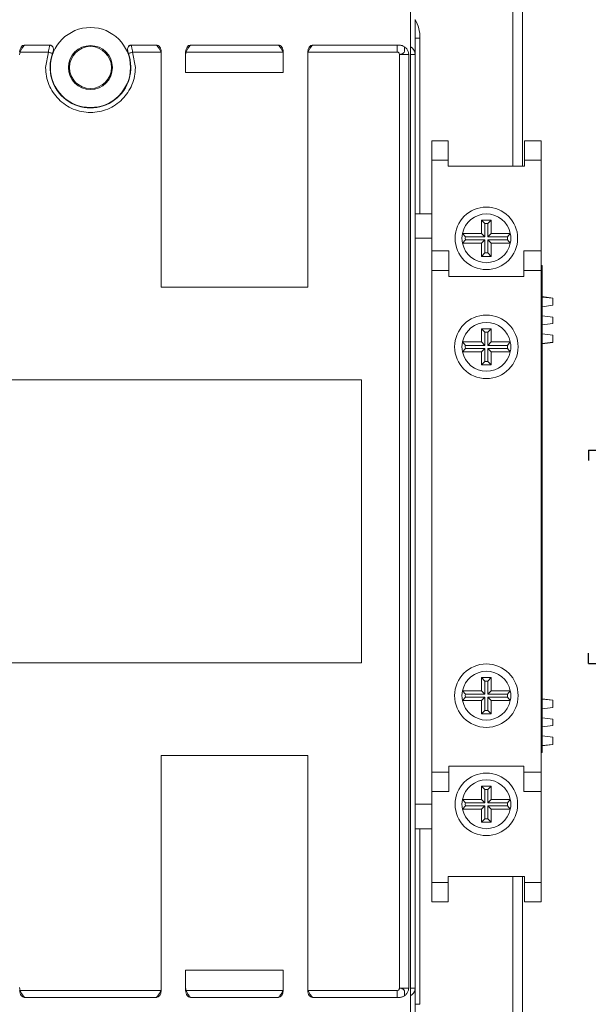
# Model space of a CAD drawing. Header units: millimetres. Extents: x 0 to 841, y 0 to 594.
# Tile 5 of 12: x 179 to 237, y 379 to 480. Entities that reach past the tile are written whole.
import ezdxf

# ---------------------------------------------------------------- set-up
doc = ezdxf.new("R2010")
doc.units = ezdxf.units.MM
doc.linetypes.add('CENTER', pattern=[10.16, 6.35, -1.27, 1.27, -1.27])
doc.layers.add('CENTRO', color=7, linetype='CENTER')
doc.styles.add('SLDTEXTSTYLE3', font='TXT', dxfattribs={"width": 0.75})
doc.dimstyles.new('SLDDIMSTYLE0', dxfattribs={"dimtxt": 5.291667, "dimasz": 6, "dimexe": 0, "dimexo": 0.0625, "dimgap": 1.322917, "dimtad": 1, "dimdec": 1, "dimrnd": 1e-09, "dimzin": 12, "dimdsep": 46, "dimtxsty": 'SLDTEXTSTYLE3', "dimblk1": 'CLOSED', "dimblk2": 'CLOSED', "dimsah": 1, "dimcen": 0.09, "dimadec": 0, "dimazin": 3, "dimtfac": 1, "dimtdec": 1, "dimtofl": 0, "dimtmove": 0, "dimatfit": 3, "dimldrblk": 'CLOSED', "dimfxl": 0, "dimfrac": 2, "dimtolj": 1, "dimtzin": 12, "dimarcsym": 0})

# ---------------------------------------------------------------- blocks, each defined once
blk = doc.blocks.new('_CLOSED')
at = {"color": 0, "linetype": 'ByBlock', "lineweight": -2}
for p, q in [((-1, 0.166667), (0, 0)), ((-1, 0.166667), (-1, -0.166667)), ((0, 0), (-1, -0.166667)), ((0, 0), (-1, 0))]:
    blk.add_line(p, q, dxfattribs=at)
blk = doc.blocks.new('_D')
at = {"layer": 'CENTRO', "color": 7}
for p, q in [((217.38, 505.27), (274.48, 505.27)), ((273.48, 505.27), (273.48, 351.27)), ((257.31, 435.56), (264.45, 435.56)), ((257.31, 435.56), (257.31, 434.49)), ((264.45, 435.56), (264.45, 434.49)), ((257.31, 413.69), (257.31, 414.76)), ((264.45, 413.69), (264.45, 414.76)), ((257.31, 413.69), (264.45, 413.69)), ((217.38, 351.27), (274.48, 351.27))]:
    blk.add_line(p, q, dxfattribs=at)
at = {"layer": 'CENTRO', "color": 7, "xscale": 6, "yscale": 6}
for p, rotation in [((273.48, 505.27, 8.77), 90.00000000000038), ((273.48, 351.27, 8.77), 270.0000000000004)]:
    blk.add_blockref('_CLOSED', p, dxfattribs=dict(at, rotation=rotation))
at = {"layer": 'CENTRO', "color": 7, "char_height": 5.292, "attachment_point": 1, "rotation": 90, "style": 'SLDTEXTSTYLE3'}
for s, insert in [('6,063', (258.26, 415.83)), ('154', (266.66, 418.76))]:
    blk.add_mtext(s, dxfattribs=dict(at, insert=insert))
blk = doc.blocks.new('_D_1')
at = {"layer": 'CENTRO', "color": 7}
for p, q in [((228.88, 503.27), (254.3, 503.27)), ((253.3, 503.27), (253.3, 353.27)), ((237.12, 435.56), (244.26, 435.56)), ((237.12, 435.56), (237.12, 434.49)), ((244.26, 435.56), (244.26, 434.49)), ((237.12, 413.69), (237.12, 414.76)), ((244.26, 413.69), (244.26, 414.76)), ((237.12, 413.69), (244.26, 413.69)), ((228.88, 353.27), (254.3, 353.27))]:
    blk.add_line(p, q, dxfattribs=at)
at = {"layer": 'CENTRO', "color": 7, "xscale": 6, "yscale": 6}
for p, rotation in [((253.3, 503.27, 8.77), 90.0000000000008), ((253.3, 353.27, 8.77), 270.0000000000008)]:
    blk.add_blockref('_CLOSED', p, dxfattribs=dict(at, rotation=rotation))
at = {"layer": 'CENTRO', "color": 7, "char_height": 5.292, "attachment_point": 1, "rotation": 90, "style": 'SLDTEXTSTYLE3'}
for s, insert in [('5,906', (238.07, 415.83)), ('150', (246.47, 418.76))]:
    blk.add_mtext(s, dxfattribs=dict(at, insert=insert))

msp = doc.modelspace()

# ---------------------------------------------------------------- linework, layer by layer
at = {"color": 8, "linetype": 'Continuous', "lineweight": 15}
for p, q in [((229.38, 500.77), (229.38, 464.67)), ((219.88, 477.77), (219.38, 477.77)), ((219.38, 476.11), (218.92, 476.11)), ((229.38, 391.87), (229.38, 355.77)), ((218.92, 380.43), (219.38, 380.43)), ((219.38, 378.77), (219.88, 378.77))]:
    msp.add_line(p, q, dxfattribs=at)
at = {"color": 7, "linetype": 'Continuous', "lineweight": 15}
for p, q in [((230.38, 500.77), (230.38, 464.67)), ((218.92, 375.74), (218.92, 480.8)), ((219.38, 479.67), (219.38, 476.11)), ((219.88, 459.77), (219.88, 477.77)), ((181.82, 476.36), (178.93, 476.36)), ((179.38, 477.06), (179.38, 477.07)), ((181.97, 477.07), (179.38, 477.07)), ((181.96, 477.06), (179.38, 477.06)), ((181.53, 474.77), (181.82, 476.36)), ((181.96, 477.06), (181.97, 477.07)), ((190.3, 477.07), (190.31, 477.06)), ((192.88, 477.07), (190.3, 477.07)), ((192.88, 477.06), (190.31, 477.06)), ((193.34, 476.36), (190.45, 476.36)), ((190.45, 476.36), (190.73, 474.77)), ((192.88, 477.06), (192.88, 477.07)), ((193.38, 476.36), (193.38, 476.06)), ((195.88, 476.36), (195.88, 476.06)), ((195.93, 476.36), (205.84, 476.36)), ((196.38, 477.07), (196.38, 477.06)), ((205.38, 477.07), (196.38, 477.07)), ((196.38, 477.06), (205.38, 477.06)), ((205.38, 477.06), (205.38, 477.07)), ((205.88, 476.36), (205.88, 476.06)), ((208.38, 476.06), (208.38, 476.36)), ((217.54, 476.36), (208.43, 476.36)), ((208.88, 477.07), (208.88, 477.06)), ((217.59, 477.07), (208.88, 477.07)), ((208.88, 477.06), (217.54, 477.06)), ((217.54, 477.06), (217.59, 477.07)), ((217.54, 476.36), (217.54, 477.06)), ((217.59, 477.07), (217.6, 477.07)), ((219.38, 476.11), (219.36, 476.26)), ((193.38, 452.27), (193.38, 476.06)), ((195.88, 476.06), (195.88, 474.27)), ((205.88, 476.06), (205.88, 474.27)), ((208.38, 476.06), (208.38, 452.27)), ((217.78, 476.11), (217.78, 380.43)), ((218.72, 476.11), (217.78, 476.11)), ((218.72, 380.43), (218.72, 476.11)), ((219.38, 476.11), (219.38, 476.11)), ((219.38, 476.11), (219.38, 380.43)), ((205.88, 474.27), (195.88, 474.27)), ((221.08, 467.27), (222.78, 467.27)), ((221.08, 465.27), (221.08, 467.27)), ((222.78, 467.27), (222.78, 465.27)), ((230.58, 467.27), (232.28, 467.27)), ((230.58, 465.27), (230.58, 467.27)), ((232.28, 467.27), (232.28, 465.27)), ((222.78, 465.27), (221.08, 465.27)), ((221.08, 457.27), (221.08, 465.27)), ((222.78, 464.67), (222.78, 465.27)), ((230.58, 464.67), (230.58, 465.27)), ((232.28, 465.27), (230.58, 465.27)), ((232.28, 455.97), (232.28, 465.27)), ((230.58, 464.67), (222.78, 464.67)), ((221.08, 459.77), (219.38, 459.77)), ((226.53, 458.78), (226.18, 459.12)), ((227.18, 459.12), (226.18, 459.12)), ((226.18, 459.12), (226.18, 457.77)), ((226.84, 458.78), (227.18, 459.12)), ((227.18, 457.77), (227.18, 459.12)), ((226.84, 458.78), (226.53, 458.78)), ((226.53, 458.78), (226.53, 457.43)), ((226.84, 457.43), (226.84, 458.78)), ((221.08, 457.27), (219.38, 457.27)), ((221.08, 457.27), (221.08, 455.97)), ((226.18, 457.77), (224.24, 457.77)), ((224.53, 457.43), (224.24, 457.77)), ((224.53, 457.12), (224.24, 456.77)), ((226.53, 457.43), (224.53, 457.43)), ((224.53, 457.12), (226.53, 457.12)), ((226.53, 457.43), (226.18, 457.77)), ((226.53, 457.12), (226.18, 456.77)), ((226.53, 457.12), (226.53, 455.77)), ((226.84, 457.43), (227.18, 457.77)), ((228.83, 457.43), (226.84, 457.43)), ((226.84, 455.77), (226.84, 457.12)), ((226.84, 457.12), (227.18, 456.77)), ((226.84, 457.12), (228.83, 457.12)), ((229.13, 457.77), (227.18, 457.77)), ((228.83, 457.43), (229.13, 457.77)), ((228.83, 457.12), (229.13, 456.77)), ((224.24, 456.77), (226.18, 456.77)), ((226.18, 456.77), (226.18, 455.42)), ((227.18, 455.42), (227.18, 456.77)), ((227.18, 456.77), (229.13, 456.77)), ((221.08, 455.97), (222.83, 455.97)), ((221.08, 453.97), (221.08, 455.97)), ((222.83, 455.97), (222.83, 453.97)), ((226.53, 455.77), (226.18, 455.42)), ((226.18, 455.42), (227.18, 455.42)), ((226.53, 455.77), (226.84, 455.77)), ((226.84, 455.77), (227.18, 455.42)), ((230.53, 453.97), (230.53, 455.97)), ((230.53, 455.97), (232.28, 455.97)), ((232.28, 455.97), (232.28, 453.97)), ((232.38, 454.47), (232.28, 454.47)), ((232.38, 454.47), (232.38, 453.47)), ((222.83, 453.97), (221.08, 453.97)), ((221.08, 453.97), (221.08, 402.57)), ((222.83, 453.37), (222.83, 453.97)), ((230.53, 453.37), (222.83, 453.37)), ((232.28, 453.97), (230.53, 453.97)), ((230.53, 453.37), (230.53, 453.97)), ((232.28, 402.57), (232.28, 453.97)), ((232.38, 453.47), (232.28, 453.47)), ((232.38, 453.47), (232.38, 405.57)), ((208.38, 452.27), (193.38, 452.27)), ((233.48, 451.15), (232.38, 451.29)), ((233.48, 451.13), (232.38, 451.24)), ((233.48, 451.13), (233.48, 451.15)), ((233.48, 450.4), (233.48, 451.13)), ((233.48, 450.4), (232.38, 450.26)), ((233.48, 449.2), (232.38, 449.34)), ((233.48, 448.54), (233.48, 449.2)), ((233.48, 448.54), (232.38, 448.4)), ((226.53, 447.65), (226.18, 448)), ((226.18, 448), (226.18, 446.65)), ((227.18, 448), (226.18, 448)), ((226.53, 447.65), (226.53, 446.3)), ((226.84, 447.65), (226.53, 447.65)), ((226.84, 447.65), (227.18, 448)), ((226.84, 446.3), (226.84, 447.65)), ((227.18, 446.65), (227.18, 448)), ((233.48, 447.35), (232.38, 447.48)), ((233.48, 446.61), (233.48, 447.35)), ((224.53, 446.3), (224.24, 446.65)), ((226.18, 446.65), (224.24, 446.65)), ((224.53, 445.99), (224.24, 445.65)), ((226.53, 446.3), (224.53, 446.3)), ((224.53, 445.99), (226.53, 445.99)), ((226.53, 446.3), (226.18, 446.65)), ((226.53, 445.99), (226.18, 445.65)), ((226.53, 445.99), (226.53, 444.64)), ((226.84, 446.3), (227.18, 446.65)), ((228.83, 446.3), (226.84, 446.3)), ((226.84, 445.99), (227.18, 445.65)), ((226.84, 445.99), (228.83, 445.99)), ((226.84, 444.64), (226.84, 445.99)), ((229.13, 446.65), (227.18, 446.65)), ((228.83, 446.3), (229.13, 446.65)), ((228.83, 445.99), (229.13, 445.65)), ((233.48, 446.61), (232.38, 446.5)), ((232.38, 446.45), (233.48, 446.59)), ((233.48, 446.59), (233.48, 446.61)), ((224.24, 445.65), (226.18, 445.65)), ((226.18, 445.65), (226.18, 444.3)), ((227.18, 445.65), (229.13, 445.65)), ((227.18, 444.3), (227.18, 445.65)), ((226.53, 444.64), (226.18, 444.3)), ((226.18, 444.3), (227.18, 444.3)), ((226.53, 444.64), (226.84, 444.64)), ((226.84, 444.64), (227.18, 444.3)), ((128.88, 442.77), (213.88, 442.77)), ((213.88, 442.77), (213.88, 413.77)), ((213.88, 413.77), (128.88, 413.77)), ((226.53, 411.9), (226.18, 412.25)), ((226.18, 410.9), (226.18, 412.25)), ((226.18, 412.25), (227.18, 412.25)), ((226.53, 410.55), (226.53, 411.9)), ((226.53, 411.9), (226.84, 411.9)), ((226.84, 411.9), (227.18, 412.25)), ((226.84, 411.9), (226.84, 410.55)), ((227.18, 412.25), (227.18, 410.9)), ((224.53, 410.55), (224.24, 410.9)), ((224.24, 410.9), (226.18, 410.9)), ((226.53, 410.55), (226.18, 410.9)), ((226.84, 410.55), (227.18, 410.9)), ((227.18, 410.9), (229.13, 410.9)), ((228.83, 410.55), (229.13, 410.9)), ((224.53, 410.24), (224.24, 409.9)), ((226.18, 409.9), (224.24, 409.9)), ((224.53, 410.55), (226.53, 410.55)), ((226.53, 410.24), (224.53, 410.24)), ((226.53, 410.24), (226.18, 409.9)), ((226.18, 408.55), (226.18, 409.9)), ((226.53, 408.89), (226.53, 410.24)), ((226.84, 410.55), (228.83, 410.55)), ((226.84, 410.24), (227.18, 409.9)), ((228.83, 410.24), (226.84, 410.24)), ((226.84, 410.24), (226.84, 408.89)), ((229.13, 409.9), (227.18, 409.9)), ((227.18, 409.9), (227.18, 408.55)), ((228.83, 410.24), (229.13, 409.9)), ((233.48, 409.95), (232.38, 410.09)), ((233.48, 409.93), (232.38, 410.04)), ((233.48, 409.93), (233.48, 409.95)), ((233.48, 409.2), (233.48, 409.93)), ((226.53, 408.89), (226.18, 408.55)), ((226.84, 408.89), (226.53, 408.89)), ((226.84, 408.89), (227.18, 408.55)), ((233.48, 409.2), (232.38, 409.06)), ((227.18, 408.55), (226.18, 408.55)), ((233.48, 408), (232.38, 408.14)), ((233.48, 408), (233.48, 407.34)), ((233.48, 407.34), (232.38, 407.2)), ((233.48, 406.15), (232.38, 406.28)), ((233.48, 405.41), (233.48, 406.15)), ((232.38, 405.57), (232.28, 405.57)), ((232.38, 405.57), (232.38, 404.57)), ((233.48, 405.41), (232.38, 405.3)), ((232.38, 405.25), (233.48, 405.39)), ((233.48, 405.39), (233.48, 405.41)), ((193.38, 404.27), (208.38, 404.27)), ((193.38, 380.48), (193.38, 404.27)), ((208.38, 404.27), (208.38, 380.48)), ((232.38, 404.57), (232.28, 404.57)), ((230.53, 403.17), (222.83, 403.17)), ((222.83, 403.17), (222.83, 402.57)), ((230.53, 403.17), (230.53, 402.57)), ((221.08, 402.57), (222.83, 402.57)), ((221.08, 400.57), (221.08, 402.57)), ((222.83, 402.57), (222.83, 400.57)), ((230.53, 400.57), (230.53, 402.57)), ((230.53, 402.57), (232.28, 402.57)), ((232.28, 402.57), (232.28, 400.57)), ((226.18, 401.12), (227.18, 401.12)), ((226.18, 399.77), (226.18, 401.12)), ((226.53, 400.78), (226.18, 401.12)), ((226.53, 399.43), (226.53, 400.78)), ((226.53, 400.78), (226.84, 400.78)), ((226.84, 400.78), (227.18, 401.12)), ((226.84, 400.78), (226.84, 399.43)), ((227.18, 401.12), (227.18, 399.77)), ((222.83, 400.57), (221.08, 400.57)), ((221.08, 400.57), (221.08, 399.27)), ((224.53, 399.43), (224.24, 399.77)), ((224.24, 399.77), (226.18, 399.77)), ((226.53, 399.43), (226.18, 399.77)), ((226.84, 399.43), (227.18, 399.77)), ((227.18, 399.77), (229.13, 399.77)), ((228.83, 399.43), (229.13, 399.77)), ((232.28, 400.57), (230.53, 400.57)), ((232.28, 400.57), (232.28, 391.27)), ((219.38, 399.27), (221.08, 399.27)), ((221.08, 399.27), (221.08, 391.27)), ((224.53, 399.12), (224.24, 398.77)), ((226.18, 398.77), (224.24, 398.77)), ((224.53, 399.43), (226.53, 399.43)), ((226.53, 399.12), (224.53, 399.12)), ((226.53, 399.12), (226.18, 398.77)), ((226.18, 397.42), (226.18, 398.77)), ((226.53, 397.77), (226.53, 399.12)), ((226.84, 399.43), (228.83, 399.43)), ((226.84, 399.12), (226.84, 397.77)), ((226.84, 399.12), (227.18, 398.77)), ((228.83, 399.12), (226.84, 399.12)), ((227.18, 398.77), (227.18, 397.42)), ((229.13, 398.77), (227.18, 398.77)), ((228.83, 399.12), (229.13, 398.77)), ((226.53, 397.77), (226.18, 397.42)), ((226.84, 397.77), (226.53, 397.77)), ((226.84, 397.77), (227.18, 397.42)), ((221.08, 396.77), (219.38, 396.77)), ((219.88, 378.77), (219.88, 396.77)), ((227.18, 397.42), (226.18, 397.42)), ((230.58, 391.87), (222.78, 391.87)), ((222.78, 391.87), (222.78, 391.27)), ((230.38, 355.77), (230.38, 391.87)), ((230.58, 391.87), (230.58, 391.27)), ((221.08, 391.27), (222.78, 391.27)), ((221.08, 389.27), (221.08, 391.27)), ((222.78, 391.27), (222.78, 389.27)), ((230.58, 389.27), (230.58, 391.27)), ((230.58, 391.27), (232.28, 391.27)), ((232.28, 391.27), (232.28, 389.27)), ((222.78, 389.27), (221.08, 389.27)), ((232.28, 389.27), (230.58, 389.27)), ((195.88, 380.48), (195.88, 382.27)), ((205.88, 382.27), (195.88, 382.27)), ((205.88, 380.48), (205.88, 382.27)), ((193.38, 380.18), (193.38, 380.48)), ((195.88, 380.18), (195.88, 380.48)), ((205.88, 380.18), (205.88, 380.48)), ((208.38, 380.48), (208.38, 380.18)), ((217.78, 380.43), (218.72, 380.43)), ((219.36, 380.28), (219.38, 380.43)), ((219.38, 380.43), (219.38, 380.43)), ((219.38, 380.43), (219.38, 376.87)), ((178.93, 380.19), (193.34, 380.19)), ((179.38, 379.48), (192.88, 379.48)), ((179.38, 379.47), (179.38, 379.48)), ((192.88, 379.47), (179.38, 379.47)), ((192.88, 379.48), (192.88, 379.47)), ((205.84, 380.19), (195.93, 380.19)), ((196.38, 379.47), (196.38, 379.48)), ((196.38, 379.48), (205.38, 379.48)), ((205.38, 379.47), (196.38, 379.47)), ((205.38, 379.48), (205.38, 379.47)), ((208.43, 380.19), (217.54, 380.19)), ((208.88, 379.48), (217.54, 379.48)), ((208.88, 379.47), (208.88, 379.48)), ((217.59, 379.47), (208.88, 379.47)), ((217.54, 379.48), (217.59, 379.47)), ((217.59, 379.47), (217.6, 379.47))]:
    msp.add_line(p, q, dxfattribs=at)
at = {"color": 7, "linetype": 'Continuous', "lineweight": 15, "flags": 128}
for points in [[(182.25, 476.2), (182.22, 476.21), (182.18, 476.23), (182.13, 476.24), (182.07, 476.26), (182.01, 476.28), (181.95, 476.31), (181.88, 476.33), (181.82, 476.36)], [(190.45, 476.36), (190.39, 476.33), (190.32, 476.31), (190.26, 476.28), (190.2, 476.26), (190.14, 476.24), (190.09, 476.23), (190.05, 476.21), (190.02, 476.2)], [(219.37, 476.26), (219.38, 476.22), (219.38, 476.11)], [(219.38, 380.43), (219.38, 380.32), (219.37, 380.28)]]:
    msp.add_lwpolyline(points, dxfattribs=at)
at = {"color": 7, "linetype": 'Continuous', "lineweight": 15}
for centre, radius in [((186.13, 474.77), 4.1), ((186.13, 474.77), 2.25), ((186.13, 474.77), 2.15), ((226.68, 457.27), 3.2), ((226.68, 446.15), 3.25), ((226.68, 410.4), 3.25), ((226.68, 399.27), 3.2)]:
    msp.add_circle(centre, radius, dxfattribs=at)
at = {"color": 8, "linetype": 'Continuous', "lineweight": 15}
for centre, radius, start, end in [((215.88, 477.77), 4, 360, 28.9679), ((218.36, 476.03), 1.04, 12.611, 57.4239), ((218.33, 380.53), 1.07, 303.2542, 346.7224)]:
    msp.add_arc(centre, radius, start, end, dxfattribs=at)
at = {"color": 7, "linetype": 'Continuous', "lineweight": 15}
for centre, radius, start, end in [((181.8, 476.35), 0.731, 51.0442, 76.8186), ((190.47, 476.35), 0.731, 103.1814, 128.9558), ((186.13, 474.77), 4.14, 159.8343, 20.1657), ((226.68, 457.27), 2.5, 11.537, 168.463), ((226.68, 457.27), 2.5, 168.463, 191.537), ((226.68, 457.27), 2.16, 175.8588, 184.1412), ((226.68, 457.27), 2.16, 355.8588, 4.1412), ((226.68, 457.27), 2.5, 348.463, 11.537), ((226.68, 457.27), 2.5, 191.537, 348.463), ((226.68, 446.15), 2.5, 11.537, 168.463), ((226.68, 446.15), 2.5, 168.463, 191.537), ((226.68, 446.15), 2.16, 175.8588, 184.1412), ((226.68, 446.15), 2.16, 355.8588, 4.1412), ((226.68, 446.15), 2.5, 348.463, 11.537), ((226.68, 446.15), 2.5, 191.537, 348.463), ((226.68, 410.4), 2.5, 11.537, 168.463), ((226.68, 410.4), 2.5, 168.463, 191.537), ((226.68, 410.4), 2.5, 348.463, 11.537), ((226.68, 410.4), 2.5, 191.537, 348.463), ((226.68, 410.4), 2.16, 175.8588, 184.1412), ((226.68, 410.4), 2.16, 355.8588, 4.1412), ((226.68, 399.27), 2.5, 11.537, 168.463), ((226.68, 399.27), 2.5, 168.463, 191.537), ((226.68, 399.27), 2.5, 348.463, 11.537), ((226.68, 399.27), 2.5, 191.537, 348.463), ((226.68, 399.27), 2.16, 175.8588, 184.1412), ((226.68, 399.27), 2.16, 355.8588, 4.1412)]:
    msp.add_arc(centre, radius, start, end, dxfattribs=at)
for centre, major_axis, start_param, end_param in [((179.38, 476.36), (0, 0.707), 0, 1.570796), ((179.38, 476.06), (0, 0.707), 1.143718, 1.570796), ((192.88, 476.36), (0, -0.707), 1.570796, 3.141593), ((192.88, 476.06), (0, -0.707), 1.570796, 1.997875), ((196.38, 476.36), (0, 0.707), 0, 1.570796), ((196.38, 476.06), (0, 0.707), 1.143718, 1.570796), ((205.38, 476.36), (0, -0.707), 1.570796, 3.141593), ((205.38, 476.06), (0, -0.707), 1.570796, 1.997875), ((208.88, 476.36), (0, 0.707), 0, 1.570796), ((208.88, 476.06), (0, 0.707), 1.143718, 1.570796), ((179.38, 380.48), (0, 0.707), 1.570796, 1.997875), ((192.88, 380.48), (0, -0.707), 1.143718, 1.570796), ((196.38, 380.48), (0, 0.707), 1.570796, 1.997875), ((205.38, 380.48), (0, -0.707), 1.143718, 1.570796), ((208.88, 380.48), (0, 0.707), 1.570796, 1.997875), ((179.38, 380.18), (0, 0.707), 1.570796, 3.141593), ((192.88, 380.18), (0, -0.707), 0, 1.570796), ((196.38, 380.18), (0, 0.707), 1.570796, 3.141593), ((205.38, 380.18), (0, -0.707), 0, 1.570796), ((208.88, 380.18), (0, 0.707), 1.570796, 3.141593)]:
    msp.add_ellipse(centre, major_axis=major_axis, ratio=0.707107, start_param=start_param, end_param=end_param, dxfattribs=at)
for points, knots in [([(179.38, 477.06), (179.38, 477.06), (179.29, 476.97), (179.13, 476.77), (178.98, 476.51), (178.94, 476.38), (178.93, 476.36)], [0, 0, 0, 0, 0.006972, 0.553299, 0.908573, 1, 1, 1, 1]), ([(181.82, 476.36), (181.83, 476.4), (181.85, 476.53), (181.9, 476.79), (181.94, 476.96), (181.96, 477.06)], [0, 0, 0, 0, 0.182414, 0.501092, 1, 1, 1, 1]), ([(182.26, 476.92), (182.23, 476.95), (182.18, 477.01), (182.07, 477.06), (182, 477.07), (181.97, 477.07)], [0, 0, 0, 0, 0.352682, 0.706738, 1, 1, 1, 1]), ([(182.25, 476.2), (182.28, 476.28), (182.33, 476.43), (182.35, 476.66), (182.32, 476.82), (182.27, 476.89), (182.26, 476.92)], [0, 0, 0, 0, 0.3312797, 0.6648352, 0.8793168, 1, 1, 1, 1]), ([(190.01, 476.92), (189.99, 476.87), (189.93, 476.76), (189.93, 476.57), (189.96, 476.38), (190, 476.26), (190.02, 476.2)], [0, 0, 0, 0, 0.2156376, 0.4879375, 0.7411711, 1, 1, 1, 1]), ([(190.3, 477.07), (190.27, 477.07), (190.2, 477.06), (190.1, 477.02), (190.04, 476.96), (190.02, 476.93), (190.01, 476.92)], [0, 0, 0, 0, 0.261158, 0.614945, 0.950131, 1, 1, 1, 1]), ([(190.31, 477.06), (190.33, 476.96), (190.37, 476.79), (190.42, 476.53), (190.44, 476.4), (190.45, 476.36)], [0, 0, 0, 0, 0.498907, 0.817755, 1, 1, 1, 1]), ([(192.88, 477.06), (192.89, 477.06), (192.98, 476.97), (193.14, 476.77), (193.29, 476.51), (193.33, 476.38), (193.34, 476.36)], [0, 0, 0, 0, 0.006972, 0.553299, 0.908573, 1, 1, 1, 1]), ([(196.38, 477.06), (196.38, 477.06), (196.29, 476.97), (196.13, 476.77), (195.98, 476.51), (195.94, 476.38), (195.93, 476.36)], [0, 0, 0, 0, 0.006973, 0.553299, 0.908573, 1, 1, 1, 1]), ([(205.38, 477.06), (205.39, 477.06), (205.48, 476.97), (205.64, 476.77), (205.79, 476.51), (205.83, 476.38), (205.84, 476.36)], [0, 0, 0, 0, 0.006972, 0.553299, 0.908572, 1, 1, 1, 1]), ([(208.88, 477.06), (208.88, 477.06), (208.79, 476.97), (208.63, 476.77), (208.48, 476.51), (208.44, 476.38), (208.43, 476.36)], [0, 0, 0, 0, 0.006974, 0.5533, 0.908572, 1, 1, 1, 1]), ([(217.54, 476.36), (217.57, 476.35), (217.63, 476.34), (217.71, 476.28), (217.77, 476.2), (217.78, 476.14), (217.78, 476.11)], [0, 0, 0, 0, 0.248327, 0.499909, 0.750675, 1, 1, 1, 1]), ([(218.28, 476.9), (218.2, 476.94), (218.02, 477.04), (217.78, 477.07), (217.63, 477.07), (217.6, 477.07)], [0, 0, 0, 0, 0.359034, 0.871031, 1, 1, 1, 1]), ([(218.28, 476.9), (218.28, 476.83), (218.28, 476.74), (218.3, 476.63), (218.31, 476.55), (218.31, 476.47), (218.28, 476.35), (218.21, 476.27), (218.12, 476.2), (217.98, 476.14), (217.86, 476.12), (217.78, 476.11)], [0, 0, 0, 0, 0.205411, 0.273516, 0.29349, 0.405004, 0.506881, 0.601988, 0.693721, 0.802332, 1, 1, 1, 1]), ([(218.72, 476.11), (218.71, 476.21), (218.69, 476.42), (218.53, 476.7), (218.37, 476.84), (218.28, 476.9), (218.28, 476.9)], [0, 0, 0, 0, 0.332221, 0.664446, 0.9966665, 1, 1, 1, 1]), ([(190.73, 474.77), (190.72, 474.47), (190.68, 473.87), (190.41, 473), (189.98, 472.2), (189.41, 471.5), (188.71, 470.92), (187.91, 470.49), (187.04, 470.23), (186.13, 470.14), (185.23, 470.23), (184.36, 470.49), (183.56, 470.92), (182.86, 471.5), (182.28, 472.2), (181.86, 473), (181.59, 473.87), (181.55, 474.47), (181.53, 474.77)], [0, 0, 0, 0, 0.062681, 0.124974, 0.18751, 0.249997, 0.3125, 0.374999, 0.437499, 0.5, 0.5625, 0.625, 0.687499, 0.750003, 0.81249, 0.875026, 0.9373, 1, 1, 1, 1]), ([(217.54, 380.19), (217.57, 380.19), (217.63, 380.2), (217.71, 380.26), (217.77, 380.34), (217.78, 380.4), (217.78, 380.43)], [0, 0, 0, 0, 0.247003, 0.499735, 0.749245, 1, 1, 1, 1]), ([(217.78, 380.43), (217.86, 380.42), (217.98, 380.41), (218.12, 380.34), (218.21, 380.28), (218.28, 380.19), (218.31, 380.08), (218.31, 380), (218.3, 379.93), (218.29, 379.85), (218.28, 379.75), (218.28, 379.68), (218.28, 379.64), (218.28, 379.64)], [0, 0, 0, 0, 0.197531, 0.30602, 0.397734, 0.492743, 0.594581, 0.695476, 0.706112, 0.794098, 0.892616, 0.99429, 1, 1, 1, 1]), ([(218.28, 379.64), (218.31, 379.66), (218.42, 379.74), (218.59, 379.92), (218.7, 380.19), (218.71, 380.36), (218.72, 380.43)], [0, 0, 0, 0, 0.110929, 0.442807, 0.774689, 1, 1, 1, 1]), ([(179.38, 379.48), (179.38, 379.48), (179.29, 379.58), (179.13, 379.77), (178.98, 380.03), (178.94, 380.16), (178.93, 380.19)], [0, 0, 0, 0, 0.006972, 0.553299, 0.908573, 1, 1, 1, 1]), ([(192.88, 379.48), (192.89, 379.48), (192.98, 379.58), (193.14, 379.77), (193.29, 380.03), (193.33, 380.16), (193.34, 380.19)], [0, 0, 0, 0, 0.006972, 0.553299, 0.908573, 1, 1, 1, 1]), ([(195.93, 380.19), (195.97, 380.09), (196.06, 379.86), (196.24, 379.63), (196.35, 379.51), (196.38, 379.48), (196.38, 379.48)], [0, 0, 0, 0, 0.344972, 0.822857, 0.993031, 1, 1, 1, 1]), ([(205.84, 380.19), (205.8, 380.09), (205.71, 379.86), (205.53, 379.63), (205.42, 379.51), (205.39, 379.48), (205.38, 379.48)], [0, 0, 0, 0, 0.344973, 0.822858, 0.993032, 1, 1, 1, 1]), ([(208.43, 380.19), (208.47, 380.09), (208.56, 379.86), (208.74, 379.63), (208.85, 379.51), (208.88, 379.48), (208.88, 379.48)], [0, 0, 0, 0, 0.3449725, 0.8228559, 0.9930296, 1, 1, 1, 1]), ([(217.54, 380.19), (217.54, 380.12), (217.54, 379.99), (217.54, 379.8), (217.54, 379.62), (217.54, 379.53), (217.54, 379.48)], [0, 0, 0, 0, 0.249999, 0.499998, 0.749998, 1, 1, 1, 1]), ([(217.6, 379.47), (217.64, 379.47), (217.7, 379.47), (217.81, 379.48), (217.91, 379.49), (218.04, 379.53), (218.16, 379.57), (218.24, 379.62), (218.28, 379.64)], [0, 0, 0, 0, 0.178515, 0.267773, 0.446476, 0.625242, 0.804023, 1, 1, 1, 1])]:
    msp.add_open_spline(points, degree=3, knots=knots, dxfattribs=at)

# ---------------------------------------------------------------- dimensions: what is measured, and where the dimension line sits
at = {"layer": 'CENTRO', "color": 7}
for base, p1, p2, picture, middle in [((273.48, 351.27), (216.38, 505.27), (216.38, 351.27), '_D', (273.48, 424.63)), ((253.3, 353.27), (227.88, 503.27), (227.88, 353.27), '_D_1', (253.3, 424.63))]:
    dim = msp.add_linear_dim(base=base, p1=p1, p2=p2, angle=90, dimstyle='SLDDIMSTYLE0', dxfattribs=at)
    dim.commit()
    dim.dimension.update_dxf_attribs({"geometry": picture, "text_midpoint": middle, "dimtype": 160})

doc.saveas('drawing.dxf')
